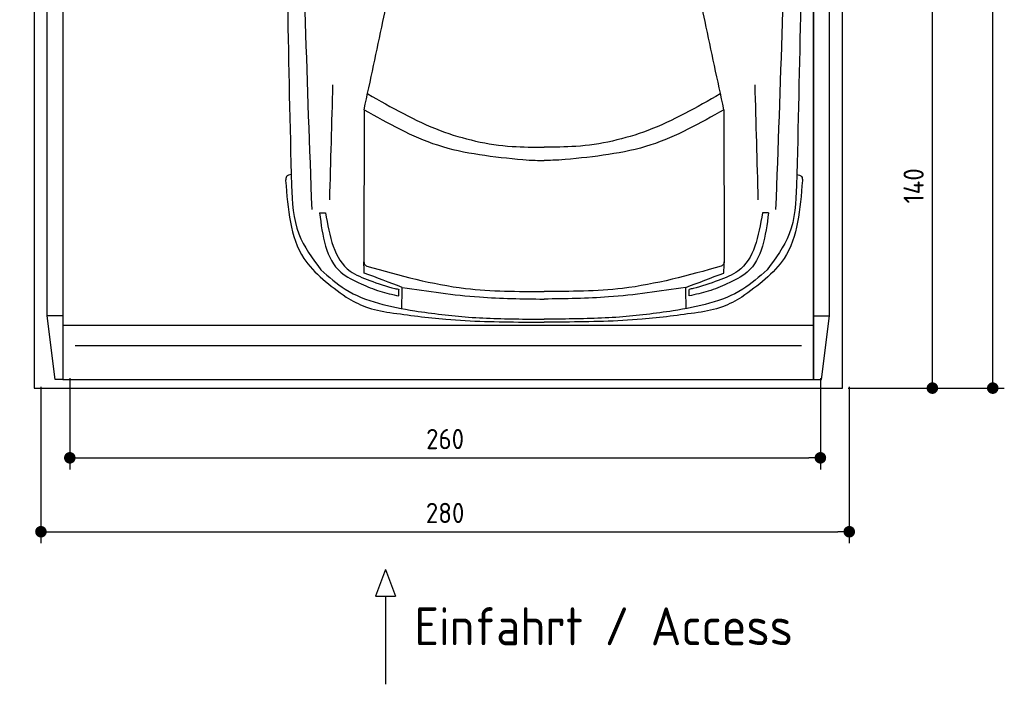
# Model space of a CAD drawing. Header units: millimetres. Extents: x -44 to 3387, y -1049 to 5649.
# Tile 1 of 3: x -24 to 3387, y -1049 to 1251. Entities that reach past the tile are written whole.
import ezdxf

# ---------------------------------------------------------------- set-up
doc = ezdxf.new("R2010")
doc.units = ezdxf.units.MM
for name, color, linetype in [('4', 3, 'Continuous'), ('5', 3, 'Continuous'), ('car', 1, 'Continuous')]:
    doc.layers.add(name, color=color, linetype=linetype)
doc.styles.get("Standard").update_dxf_attribs({"font": 'ISOCP.SHX'})
doc.dimstyles.new('GEN-ISO', dxfattribs={"dimscale": 20, "dimtxt": 3.5, "dimasz": 2, "dimexe": 2, "dimexo": 1, "dimgap": 1.5, "dimtad": 1, "dimdec": 1, "dimdsep": 46, "dimtxsty": 'Standard', "dimblk": 'PUNKT', "dimcen": 2, "dimclrd": 256, "dimclre": 256, "dimclrt": 2, "dimadec": 0, "dimazin": 0, "dimtp": 0.1, "dimtm": 0.1, "dimtfac": 0.71, "dimtdec": 1, "dimtmove": 2, "dimatfit": 3, "dimldrblk": 'PUNKT', "dimfxl": 0, "dimtolj": 1, "dimarcsym": 0})

# ---------------------------------------------------------------- blocks, each defined once
blk = doc.blocks.new('PUNKT')
at = {"layer": '4', "color": 0, "linetype": 'ByBlock'}
blk.add_line((-0.5, 0), (-1, 0), dxfattribs=at)
at = {"layer": '4', "color": 0, "linetype": 'ByBlock', "const_width": 0.5}
blk.add_lwpolyline([(-0.25, 0, 1), (0.25, 0, 1)], format="xyb", close=True, dxfattribs=at)
blk = doc.blocks.new('*D3')
at = {"layer": '5', "lineweight": -2}
for p, q in [((2896.4, 5275.8), (3387, 5275.8)), ((3347, 15.8), (3347, 5235.8)), ((2846.4, -24.2), (3387, -24.2))]:
    blk.add_line(p, q, dxfattribs=at)
at = {"layer": 'DEFPOINTS', "color": 0}
for p in [(2876.4, 5275.8), (3347, 5275.8), (2826.4, -24.2)]:
    blk.add_point(p, dxfattribs=at)
at = {"layer": '5', "lineweight": -2, "xscale": 40, "yscale": 40, "zscale": 40}
for p, rotation in [((3347, 5275.8), 90), ((3347, -24.2), 270)]:
    blk.add_blockref('PUNKT', p, dxfattribs=dict(at, rotation=rotation))
at = {"layer": '5', "color": 2, "insert": (3282, 2625.8), "char_height": 70, "attachment_point": 5, "rotation": 90}
blk.add_mtext('\\A1;530', dxfattribs=at)
blk = doc.blocks.new('*D4')
at = {"layer": '5', "lineweight": -2}
for p, q in [((50, -20), (50, -561.3)), ((2850, -20), (2850, -561.3)), ((90, -521.3), (2810, -521.3))]:
    blk.add_line(p, q, dxfattribs=at)
at = {"layer": 'DEFPOINTS', "color": 0}
for p in [(50, 0), (2850, 0), (2850, -521.3)]:
    blk.add_point(p, dxfattribs=at)
at = {"layer": '5', "lineweight": -2, "xscale": 40, "yscale": 40, "zscale": 40, "rotation": 180}
blk.add_blockref('PUNKT', (50, -521.3), dxfattribs=at)
at = {"layer": '5', "lineweight": -2, "xscale": 40, "yscale": 40, "zscale": 40}
blk.add_blockref('PUNKT', (2850, -521.3), dxfattribs=at)
at = {"layer": '5', "color": 2, "insert": (1450, -456.3), "char_height": 70, "attachment_point": 5}
blk.add_mtext('280', dxfattribs=at)
blk = doc.blocks.new('*D5')
at = {"layer": '5', "lineweight": -2}
for p, q in [((150, 10), (150, -305.5)), ((2750, 10), (2750, -305.5)), ((190, -265.5), (2710, -265.5))]:
    blk.add_line(p, q, dxfattribs=at)
at = {"layer": 'DEFPOINTS', "color": 0}
for p in [(150, 30), (2750, 30), (2750, -265.5)]:
    blk.add_point(p, dxfattribs=at)
at = {"layer": '5', "lineweight": -2, "xscale": 40, "yscale": 40, "zscale": 40, "rotation": 180}
blk.add_blockref('PUNKT', (150, -265.5), dxfattribs=at)
at = {"layer": '5', "lineweight": -2, "xscale": 40, "yscale": 40, "zscale": 40}
blk.add_blockref('PUNKT', (2750, -265.5), dxfattribs=at)
at = {"layer": '5', "color": 2, "insert": (1450, -200.5), "char_height": 70, "attachment_point": 5}
blk.add_mtext('260', dxfattribs=at)
blk = doc.blocks.new('*D6')
at = {"layer": '5', "lineweight": -2}
for p, q in [((2896.4, 1375.8), (3177.9, 1375.8)), ((3137.9, 15.8), (3137.9, 1335.8)), ((2846.4, -24.2), (3177.9, -24.2))]:
    blk.add_line(p, q, dxfattribs=at)
at = {"layer": 'DEFPOINTS', "color": 0}
for p in [(2876.4, 1375.8), (3137.9, 1375.8), (2826.4, -24.2)]:
    blk.add_point(p, dxfattribs=at)
at = {"layer": '5', "lineweight": -2, "xscale": 40, "yscale": 40, "zscale": 40}
for p, rotation in [((3137.9, 1375.8), 90), ((3137.9, -24.2), 270)]:
    blk.add_blockref('PUNKT', p, dxfattribs=dict(at, rotation=rotation))
at = {"layer": '5', "color": 2, "insert": (3072.9, 675.8), "char_height": 70, "attachment_point": 5, "rotation": 90}
blk.add_mtext('\\A1;140', dxfattribs=at)

msp = doc.modelspace()

# ---------------------------------------------------------------- linework, layer by layer
for p, q in [((126.43, 225.76), (71.43, 225.76)), ((98.93, 5.76), (71.43, 225.76)), ((2726.43, 225.76), (2781.43, 225.76)), ((2753.93, 5.76), (2781.43, 225.76)), ((126.43, 193.76), (2726.43, 193.76)), ((1243.48, -651.91), (1208.97, -744.61)), ((1243.48, -651.91), (1277.98, -744.61)), ((1208.97, -744.61), (1277.98, -744.61)), ((1243.48, -744.61), (1243.48, -1049.24))]:
    msp.add_line(p, q)
msp.add_lwpolyline([(2876.43, 5175.76), (2826.43, 5175.76), (2826.43, 5275.76), (26.43, 5275.76), (26.43, 5175.76), (-23.57, 5175.76), (-23.57, 1375.76), (26.43, 1375.76), (26.43, -24.24), (2826.43, -24.24), (2826.43, 1375.76), (2876.43, 1375.76)], close=True)
for points in [[(71.43, 5185.76), (126.43, 5185.76), (126.43, 5.76), (98.93, 5.76)], [(71.43, 225.76), (71.43, 5185.76)], [(126.43, 5.76), (2726.43, 5.76), (2726.43, 5185.76)], [(126.43, 5185.76), (126.43, 5.76)], [(2781.43, 5185.76), (2726.43, 5185.76), (2726.43, 5.76), (2753.93, 5.76)], [(2781.43, 225.76), (2781.43, 5185.76)], [(2684.41, 121.94), (1576.43, 121.94), (168.45, 121.94)]]:
    msp.add_lwpolyline(points)
at = {"layer": 'car'}
for p, q in [((1169.41, 939.37), (1168.54, 415.98)), ((2415.89, 939.35), (2416.74, 415.96)), ((1014.98, 582.62), (1035.49, 582.09)), ((2570.31, 582.6), (2549.8, 582.07)), ((1290.06, 295.01), (1290.06, 317.47)), ((2295.22, 294.99), (2295.22, 317.45)), ((1730.53, 214.79), (1792.64, 214.34)), ((1854.75, 214.79), (1792.64, 214.34)), ((1720.92, 204.21), (1792.64, 204.21)), ((1864.37, 204.21), (1792.64, 204.21))]:
    msp.add_line(p, q, dxfattribs=at)
for points, knots in [([(914.79, 3363.28), (903.86, 2884.2), (886.79, 1988.64), (907.82, 1093.13), (917.6, 676.67)], [283.9698587, 283.9698587, 283.9698587, 283.9698587, 1721.3370464, 2970.9050259, 2970.9050259, 2970.9050259, 2970.9050259]), ([(989.14, 593.65), (973.27, 1024.65), (939.16, 1951.24), (953.64, 2878.19), (965.43, 3374.01)], [0, 0, 0, 0, 1293.6136458, 2781.0913078, 2781.0913078, 2781.0913078, 2781.0913078]), ([(2596.15, 593.62), (2612.03, 1024.63), (2646.17, 1951.22), (2631.72, 2878.17), (2619.94, 3373.98)], [0, 0, 0, 0, 1293.6136458, 2781.0913078, 2781.0913078, 2781.0913078, 2781.0913078]), ([(2670.58, 3363.25), (2681.5, 2884.17), (2698.54, 1988.62), (2677.49, 1093.11), (2667.7, 676.65)], [283.9698587, 283.9698587, 283.9698587, 283.9698587, 1721.3370464, 2970.9050259, 2970.9050259, 2970.9050259, 2970.9050259])]:
    msp.add_open_spline(points, degree=3, knots=knots, dxfattribs=at)
for points in [[(1169.41, 939.37), (1234.55, 1244.39), (1259.64, 1365.84)], [(2415.89, 939.35), (2350.76, 1244.38), (2325.67, 1365.82)], [(1050.49, 627.82), (1061.55, 1025.85)], [(2534.8, 627.8), (2523.75, 1025.83)], [(1182.06, 994.21), (1433.16, 867.51), (1682.26, 812.4), (1792.65, 809.46)], [(2403.25, 994.19), (2152.14, 867.5), (1903.04, 812.4), (1792.65, 809.46)], [(1169.41, 939.37), (1423.19, 817.38), (1719.73, 766.49)], [(2415.89, 939.35), (2162.11, 817.37), (1865.56, 766.49)], [(1719.73, 766.49), (1762.43, 764.23), (1792.65, 763.87)], [(1865.56, 766.49), (1822.87, 764.23), (1792.65, 763.87)], [(916.67, 715.06), (900.47, 707.98), (897.7, 693.96)], [(897.7, 693.96), (961.06, 424.69), (1107.13, 290.58)], [(2687.59, 693.94), (2624.23, 424.67), (2478.15, 290.56)], [(2668.62, 715.04), (2684.83, 707.96), (2687.59, 693.94)], [(917.6, 676.67), (943.25, 509.49), (1019.94, 384.95)], [(2667.7, 676.65), (2642.04, 509.46), (2565.35, 384.93)], [(1014.98, 582.62), (1088.5, 377.35), (1158.83, 336.43)], [(1035.49, 582.09), (1120.84, 381.02), (1188.92, 348.4)], [(2549.8, 582.07), (2464.44, 381), (2396.37, 348.39)], [(2570.31, 582.6), (2496.78, 377.33), (2426.45, 336.42)], [(1168.54, 415.98), (1170.75, 404.98), (1178.66, 397.54)], [(1169.68, 374.04), (1168.72, 413.26)], [(2416.74, 415.96), (2414.54, 404.96), (2406.63, 397.52)], [(2415.61, 374.02), (2416.57, 413.24)], [(1019.94, 384.95), (1104.26, 317.81), (1345.28, 242.78)], [(1178.66, 397.54), (1520.6, 320.95), (1792.64, 310.27)], [(2406.63, 397.52), (2064.69, 320.94), (1792.64, 310.27)], [(2565.35, 384.93), (2481.03, 317.79), (2240, 242.77)], [(1301.85, 324.43), (1169.68, 374.04)], [(1188.92, 348.4), (1276.44, 320.41), (1290.35, 317.4)], [(2283.43, 324.41), (2415.61, 374.02)], [(2396.37, 348.39), (2308.84, 320.4), (2294.93, 317.39)], [(1158.83, 336.43), (1223.54, 311.42), (1290.06, 295.01)], [(1299.85, 251.15), (1301.85, 324.43)], [(1301.85, 324.43), (1568.85, 291.23), (1792.64, 283.95)], [(2283.43, 324.41), (2016.44, 291.22), (1792.64, 283.95)], [(2285.44, 251.14), (2283.43, 324.41)], [(2426.45, 336.42), (2361.74, 311.4), (2295.22, 294.99)], [(1107.13, 290.58), (1174.39, 257), (1258.82, 237.37)], [(2478.15, 290.56), (2410.89, 256.98), (2326.47, 237.36)], [(1345.28, 242.78), (1531.36, 221.62), (1730.53, 214.79)], [(2240, 242.77), (2053.92, 221.61), (1854.75, 214.79)], [(1258.82, 237.37), (1453.05, 214.22), (1720.92, 204.21)], [(2326.47, 237.36), (2132.24, 214.21), (1864.37, 204.21)]]:
    msp.add_spline(points, degree=3, dxfattribs=at)

# ---------------------------------------------------------------- texts
msp.add_text('Einfahrt / Access', height=131.25).set_placement((1343.89, -914.18))

# ---------------------------------------------------------------- dimensions: what is measured, and where the dimension line sits
at = {"layer": '5'}
for base, p2, picture, middle in [((3347.03, 5275.76), (2876.43, 5275.76), '*D3', (3282.03, 2625.76)), ((3137.93, 1375.76), (2876.43, 1375.76), '*D6', (3072.93, 675.76))]:
    dim = msp.add_linear_dim(base=base, p1=(2826.43, -24.24), p2=p2, angle=270, dimstyle='GEN-ISO', override={"dimlfac": 0.1}, dxfattribs=at)
    dim.commit()
    dim.dimension.update_dxf_attribs({"geometry": picture, "text_midpoint": middle})
for base, p1, p2, picture, middle in [((2850, -521.33), (50, 0), (2850, 0), '*D4', (1450, -456.32)), ((2750, -265.52), (150, 30), (2750, 30), '*D5', (1450, -200.51))]:
    dim = msp.add_linear_dim(base=base, p1=p1, p2=p2, dimstyle='GEN-ISO', override={"dimlfac": 0.1, "dimtolj": 0}, dxfattribs=at)
    dim.commit()
    dim.dimension.update_dxf_attribs({"geometry": picture, "text_midpoint": middle})

doc.saveas('drawing.dxf')
